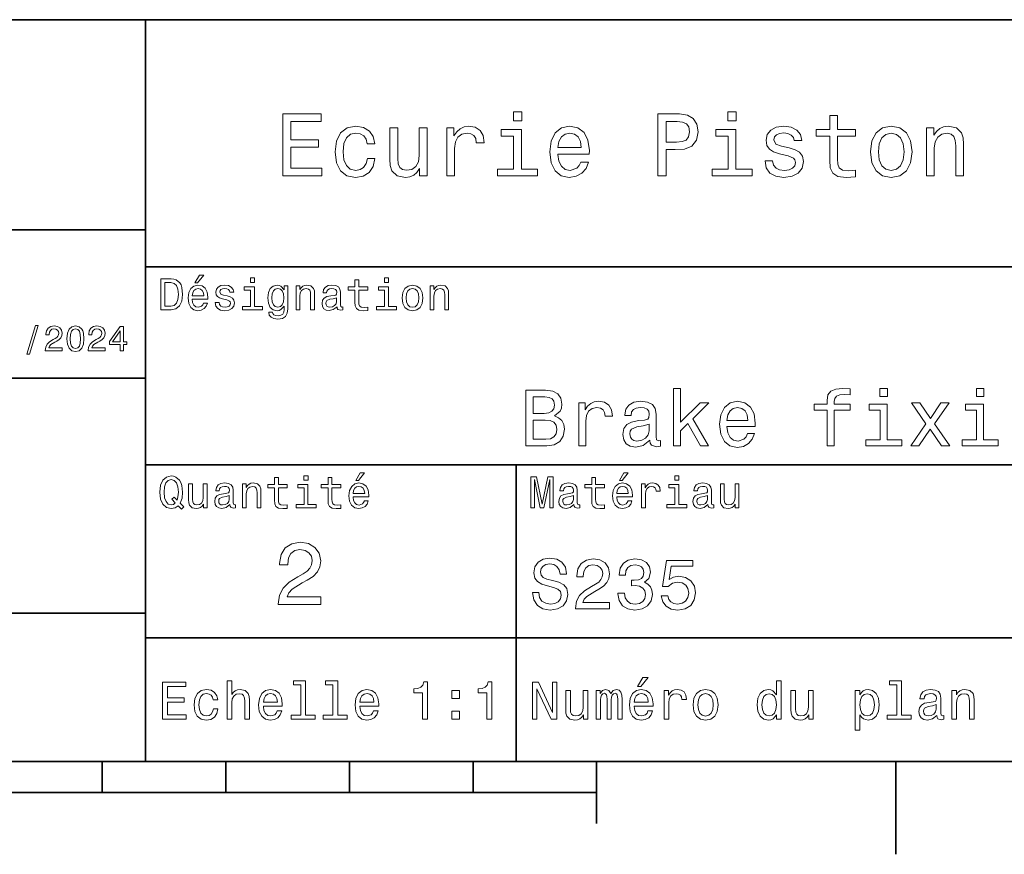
# Model space of a CAD drawing. Extents: x 0 to 297, y 0 to 210.
# Tile 5 of 7: x 152 to 231, y 2 to 70. Entities that reach past the tile are written whole.
import ezdxf

# ---------------------------------------------------------------- set-up
doc = ezdxf.new("R2010")
doc.units = 0

msp = doc.modelspace()

# ---------------------------------------------------------------- linework, layer by layer
at = {"color": 7, "lineweight": 35}
for p, q in [((97, 70), (287, 70)), ((162, 10), (162, 70)), ((97, 53), (162, 53)), ((162, 50), (287, 50)), ((97, 41), (162, 41)), ((162, 34), (287, 34)), ((97, 22), (162, 22)), ((162, 20), (287, 20)), ((10, 10), (287, 10)), ((97, 10), (287, 10)), ((98.5, 7.5), (198.5, 7.5))]:
    msp.add_line(p, q, dxfattribs=at)
at = {"color": 7, "lineweight": 35, "ltscale": 0.35}
msp.add_line((192, 20), (192, 34), dxfattribs=at)
at = {"color": 7, "lineweight": 35, "ltscale": 0.25}
msp.add_line((192, 10), (192, 20), dxfattribs=at)
at = {"color": 7, "lineweight": 35, "ltscale": 0.0625}
for p, q in [((158.5, 10), (158.5, 7.5)), ((168.5, 10), (168.5, 7.5)), ((178.5, 10), (178.5, 7.5)), ((188.5, 10), (188.5, 7.5))]:
    msp.add_line(p, q, dxfattribs=at)
at = {"color": 7, "lineweight": 35, "ltscale": 0.125}
msp.add_line((198.5, 10), (198.5, 5), dxfattribs=at)
at = {"color": 7, "lineweight": 35, "ltscale": 0.1875}
msp.add_line((222.699997, 10), (222.699997, 2.5), dxfattribs=at)
at = {"color": 7, "lineweight": 13}
for points in [[(173.109512, 57.381123), (176.279541, 57.381123), (176.279541, 57.986309), (173.772339, 57.986309), (173.772339, 59.679394), (176.005768, 59.679394), (176.005768, 60.277374), (173.772339, 60.277374), (173.772339, 61.775936), (176.221893, 61.775936), (176.221893, 62.381123), (173.109512, 62.381123)], [(192.439484, 62.554031), (191.769455, 62.554031), (191.769455, 61.833572), (192.439484, 61.833572)], [(203.462524, 57.381123), (204.125351, 57.381123), (204.125351, 59.492073), (204.860229, 59.492073), (205.602295, 59.528095), (206.193085, 59.780258), (206.574921, 60.270172), (206.704605, 60.940201), (206.603745, 61.559795), (206.315552, 62.013687), (205.840057, 62.287464), (205.191635, 62.381123), (203.462524, 62.381123)], [(209.788177, 62.554031), (209.118149, 62.554031), (209.118149, 61.833572), (209.788177, 61.833572)], [(217.353027, 60.579971), (217.353027, 58.64193), (217.396255, 58.015129), (217.597992, 57.582851), (218.001434, 57.330688), (218.685883, 57.244236), (219.43515, 57.280258), (219.43515, 57.827808), (218.887604, 57.78458), (218.390488, 57.842216), (218.123917, 58.022331), (218.008652, 58.324928), (217.98703, 58.75), (217.98703, 60.579971), (219.43515, 60.579971), (219.43515, 61.120316), (217.98703, 61.120316), (217.98703, 62.251438), (217.353027, 62.251438), (217.353027, 61.120316), (216.257935, 61.120316), (216.257935, 60.579971)], [(179.932281, 59.967579), (180.559082, 59.967579), (180.429398, 60.543945), (180.119598, 60.997837), (179.636887, 61.278816), (179.010086, 61.386887), (178.318436, 61.242794), (177.792511, 60.839336), (177.46109, 60.183716), (177.345825, 59.304752), (177.453888, 58.432995), (177.778091, 57.78458), (178.289627, 57.381123), (178.988464, 57.244236), (179.608063, 57.352303), (180.090775, 57.6549), (180.42218, 58.130402), (180.566284, 58.764408), (179.96109, 58.764408), (179.853027, 58.36095), (179.651291, 58.058357), (179.363113, 57.871037), (179.010086, 57.8134), (178.570602, 57.907059), (178.253601, 58.195244), (178.059082, 58.663544), (177.994232, 59.326366), (178.059082, 59.974781), (178.260803, 60.443081), (178.585007, 60.731266), (179.010086, 60.83213), (179.38472, 60.767288), (179.66571, 60.601585), (179.853027, 60.327808)], [(186.380402, 57.381123), (187.014404, 57.381123), (187.014404, 59.592937), (187.079254, 60.12608), (187.273773, 60.507923), (187.590775, 60.738472), (188.015854, 60.817722), (188.332855, 60.767288), (188.570602, 60.623199), (188.714691, 60.378242), (188.765121, 60.046829), (189.406342, 60.046829), (189.319885, 60.630402), (189.082123, 61.048271), (188.685883, 61.30043), (188.145538, 61.386887), (187.778091, 61.32925), (187.46109, 61.185158), (187.180115, 60.940201), (186.956772, 60.608788), (186.956772, 61.25), (186.380402, 61.25)], [(195.37175, 59.131844), (197.907776, 59.131844), (197.914978, 59.427231), (197.799713, 60.255764), (197.482712, 60.875359), (196.978378, 61.25), (196.30835, 61.386887), (195.65274, 61.242794), (195.148407, 60.839336), (194.824203, 60.183716), (194.708923, 59.319164), (194.817001, 58.432995), (195.141205, 57.78458), (195.638321, 57.381123), (196.286743, 57.244236), (196.848694, 57.337894), (197.309799, 57.582851), (197.648407, 57.971901), (197.842941, 58.490631), (197.216141, 58.490631), (197.086456, 58.20245), (196.899139, 57.986309), (196.365997, 57.8134), (195.955322, 57.892651), (195.645538, 58.14481), (195.443802, 58.555473), (195.37175, 59.110229)], [(205.01152, 61.76873), (205.443802, 61.725502), (205.760803, 61.588615), (205.94812, 61.336452), (206.01297, 60.940201), (205.940918, 60.522331), (205.746399, 60.270172), (205.414978, 60.140488), (204.96109, 60.104465), (204.125351, 60.104465), (204.125351, 61.76873)], [(214.060516, 59.636166), (213.44812, 59.780258), (212.994232, 59.945965), (212.842941, 60.28458), (212.886169, 60.522331), (213.03746, 60.695244), (213.282425, 60.803314), (213.635437, 60.846542), (213.97406, 60.803314), (214.240631, 60.67363), (214.413544, 60.479107), (214.485596, 60.219738), (215.105194, 60.219738), (215.105194, 60.23415), (214.997116, 60.70245), (214.701721, 61.069885), (214.240631, 61.30043), (213.635437, 61.386887), (213.023056, 61.30043), (212.57637, 61.062679), (212.29538, 60.709652), (212.208939, 60.262966), (212.273773, 59.830688), (212.475494, 59.528095), (212.806915, 59.311958), (213.289627, 59.16066), (213.995682, 58.987751), (214.427948, 58.807636), (214.543228, 58.663544), (214.586456, 58.447407), (214.521606, 58.180836), (214.348694, 57.979107), (214.067719, 57.849422), (213.693085, 57.806194), (213.296829, 57.849422), (213.008636, 58.000721), (212.814117, 58.245674), (212.734863, 58.584293), (212.122482, 58.584293), (212.223343, 58.007923), (212.518738, 57.590057), (212.98703, 57.337894), (213.635437, 57.244236), (214.312683, 57.337894), (214.809799, 57.590057), (215.112396, 57.993515), (215.220459, 58.519451), (215.141205, 58.973343), (214.917862, 59.283138), (214.55043, 59.484871)], [(220.65274, 59.311958), (220.768005, 58.432995), (221.099426, 57.78458), (221.625366, 57.381123), (222.331421, 57.244236), (223.030258, 57.381123), (223.556198, 57.777374), (223.887604, 58.425793), (224.010086, 59.311958), (223.887604, 60.190922), (223.556198, 60.846542), (223.030258, 61.242794), (222.331421, 61.386887), (221.625366, 61.242794), (221.099426, 60.839336), (220.768005, 60.190922)], [(225.177246, 57.381123), (225.811249, 57.381123), (225.811249, 59.614552), (225.876083, 60.12608), (226.085022, 60.500717), (226.409225, 60.731266), (226.841507, 60.817722), (227.187317, 60.745674), (227.403458, 60.551151), (227.511536, 60.226944), (227.547546, 59.794666), (227.547546, 57.381123), (228.181564, 57.381123), (228.181564, 59.924351), (228.15274, 60.435879), (228.023056, 60.86095), (227.597992, 61.25), (226.935165, 61.386887), (226.567719, 61.336452), (226.257935, 61.199566), (225.991364, 60.969017), (225.782425, 60.659222), (225.782425, 61.25), (225.177246, 61.25)], [(184.788177, 61.25), (184.154175, 61.25), (184.154175, 59.016571), (184.082123, 58.497837), (183.873199, 58.123196), (183.548996, 57.892651), (183.123917, 57.820602), (182.785294, 57.878242), (182.569168, 58.051151), (182.446686, 58.346542), (182.417862, 58.764408), (182.417862, 61.25), (181.783859, 61.25), (181.783859, 58.706772), (181.805481, 58.195244), (181.942368, 57.770172), (182.360229, 57.381123), (183.030258, 57.244236), (183.390488, 57.294666), (183.700287, 57.424351), (183.966858, 57.647694), (184.182999, 57.971901), (184.182999, 57.381123), (184.788177, 57.381123)], [(192.417862, 57.914265), (192.417862, 61.120316), (190.789627, 61.120316), (190.789627, 60.579971), (191.783859, 60.579971), (191.783859, 57.914265), (190.48703, 57.914265), (190.48703, 57.381123), (193.729111, 57.381123), (193.729111, 57.914265)], [(195.37175, 59.664986), (195.451004, 60.162102), (195.645538, 60.529537), (195.940918, 60.75288), (196.329971, 60.83213), (196.711807, 60.75288), (197.007202, 60.529537), (197.187317, 60.162102), (197.252167, 59.664986)], [(209.766571, 57.914265), (209.766571, 61.120316), (208.138321, 61.120316), (208.138321, 60.579971), (209.132568, 60.579971), (209.132568, 57.914265), (207.835724, 57.914265), (207.835724, 57.381123), (211.077805, 57.381123), (211.077805, 57.914265)], [(221.301147, 59.319164), (221.365997, 59.967579), (221.567719, 60.435879), (221.891937, 60.72406), (222.331421, 60.824928), (222.763687, 60.72406), (223.087891, 60.443081), (223.289627, 59.967579), (223.361679, 59.319164), (223.289627, 58.663544), (223.087891, 58.188038), (222.763687, 57.899853), (222.331421, 57.806194), (221.891937, 57.899853), (221.567719, 58.188038), (221.365997, 58.663544)], [(164.080688, 49.030979), (163.248566, 49.030979), (163.248566, 46.530979), (164.080688, 46.530979), (164.473343, 46.610229), (164.765137, 46.851585), (164.945251, 47.244236), (165.010086, 47.780979), (164.952454, 48.328529), (164.880402, 48.544666), (164.779541, 48.717579), (164.487747, 48.951729), (164.296829, 49.009365)], [(164.055481, 48.731987), (164.329254, 48.677952), (164.516571, 48.512245), (164.628235, 48.216858), (164.664261, 47.780979), (164.624634, 47.359509), (164.51297, 47.064121), (164.322052, 46.887608), (164.055481, 46.829971), (163.583572, 46.829971), (163.583572, 48.731987)], [(166.004318, 48.728386), (166.216858, 48.728386), (166.717575, 49.340778), (166.364548, 49.340778)], [(170.824203, 49.117435), (170.489197, 49.117435), (170.489197, 48.757202), (170.824203, 48.757202)], [(178.943802, 48.130402), (178.943802, 47.161381), (178.965424, 46.84798), (179.066284, 46.631844), (179.268005, 46.505764), (179.610229, 46.462536), (179.984863, 46.480545), (179.984863, 46.754322), (179.71109, 46.732708), (179.46254, 46.761528), (179.329254, 46.851585), (179.271606, 47.00288), (179.260803, 47.215416), (179.260803, 48.130402), (179.984863, 48.130402), (179.984863, 48.400574), (179.260803, 48.400574), (179.260803, 48.966137), (178.943802, 48.966137), (178.943802, 48.400574), (178.396255, 48.400574), (178.396255, 48.130402)], [(181.667145, 49.117435), (181.332138, 49.117435), (181.332138, 48.757202), (181.667145, 48.757202)], [(165.784576, 47.406338), (167.052597, 47.406338), (167.056198, 47.554035), (166.998566, 47.9683), (166.840057, 48.278099), (166.587891, 48.465416), (166.252884, 48.533859), (165.925079, 48.461815), (165.672913, 48.260086), (165.510803, 47.932278), (165.453171, 47.5), (165.507202, 47.056915), (165.669312, 46.732708), (165.917862, 46.530979), (166.242081, 46.462536), (166.523056, 46.509365), (166.753601, 46.631844), (166.922913, 46.826366), (167.020172, 47.085735), (166.706772, 47.085735), (166.641937, 46.941643), (166.548264, 46.833572), (166.281708, 46.747116), (166.07637, 46.786743), (165.921463, 46.912823), (165.820602, 47.118156), (165.784576, 47.395531)], [(165.784576, 47.672909), (165.824203, 47.921471), (165.921463, 48.105186), (166.069168, 48.216858), (166.263687, 48.256485), (166.454605, 48.216858), (166.60231, 48.105186), (166.692368, 47.921471), (166.724777, 47.672909)], [(168.623199, 47.658501), (168.317001, 47.730545), (168.090057, 47.8134), (168.014404, 47.982708), (168.036026, 48.101585), (168.111664, 48.188038), (168.234146, 48.242073), (168.41066, 48.263687), (168.579971, 48.242073), (168.713257, 48.177231), (168.799713, 48.079971), (168.835739, 47.950287), (169.145538, 47.950287), (169.145538, 47.957493), (169.091492, 48.191643), (168.943802, 48.375359), (168.713257, 48.490635), (168.41066, 48.533859), (168.104462, 48.490635), (167.881119, 48.371758), (167.740631, 48.195244), (167.697403, 47.971901), (167.729828, 47.755764), (167.830688, 47.604465), (167.996399, 47.496399), (168.237747, 47.42075), (168.590775, 47.334293), (168.806915, 47.244236), (168.864548, 47.172188), (168.886169, 47.064121), (168.853745, 46.930836), (168.767288, 46.829971), (168.626801, 46.765129), (168.439484, 46.743515), (168.241348, 46.765129), (168.09726, 46.840778), (168, 46.963257), (167.960373, 47.132565), (167.654175, 47.132565), (167.704605, 46.844379), (167.85231, 46.635445), (168.086456, 46.509365), (168.41066, 46.462536), (168.749283, 46.509365), (168.997833, 46.635445), (169.149139, 46.837173), (169.203171, 47.100143), (169.163544, 47.327087), (169.05188, 47.481987), (168.868149, 47.582851)], [(170.8134, 46.79755), (170.8134, 48.400574), (169.999283, 48.400574), (169.999283, 48.130402), (170.496399, 48.130402), (170.496399, 46.79755), (169.847977, 46.79755), (169.847977, 46.530979), (171.469025, 46.530979), (171.469025, 46.79755)], [(173.518738, 46.617435), (173.518738, 48.465416), (173.216141, 48.465416), (173.216141, 48.152016), (172.967575, 48.4366), (172.816284, 48.508644), (172.646973, 48.533859), (172.340775, 48.461815), (172.103027, 48.260086), (171.94812, 47.935879), (171.894089, 47.5), (171.94812, 47.060516), (172.103027, 46.736309), (172.340775, 46.530979), (172.646973, 46.462536), (172.819885, 46.487751), (172.963974, 46.552593), (173.216141, 46.826366), (173.216141, 46.552593), (173.187317, 46.336456), (173.108063, 46.181557), (172.956772, 46.091499), (172.729828, 46.059078), (172.531708, 46.080692), (172.391205, 46.134727), (172.30835, 46.228386), (172.283142, 46.354465), (171.976944, 46.354465), (171.976944, 46.340057), (172.023773, 46.109509), (172.167862, 45.9366), (172.398407, 45.824928), (172.711823, 45.785301), (173.086456, 45.839336), (173.335022, 45.990635), (173.47551, 46.253601)], [(172.221909, 47.5), (172.254318, 47.820606), (172.351593, 48.058357), (172.502884, 48.198845), (172.704605, 48.249279), (172.917145, 48.198845), (173.075653, 48.058357), (173.172913, 47.820606), (173.208939, 47.5), (173.172913, 47.172188), (173.075653, 46.938038), (172.917145, 46.793949), (172.704605, 46.747116), (172.502884, 46.793949), (172.351593, 46.938038), (172.254318, 47.175793)], [(174.181549, 46.530979), (174.498566, 46.530979), (174.498566, 47.647694), (174.530975, 47.903458), (174.635452, 48.090778), (174.797546, 48.206051), (175.013687, 48.249279), (175.1866, 48.213257), (175.294662, 48.115993), (175.348709, 47.953888), (175.366714, 47.737751), (175.366714, 46.530979), (175.683716, 46.530979), (175.683716, 47.802593), (175.669312, 48.058357), (175.604462, 48.270893), (175.391937, 48.465416), (175.060516, 48.533859), (174.876801, 48.508644), (174.721909, 48.440201), (174.588623, 48.324928), (174.484146, 48.170029), (174.484146, 48.465416), (174.181549, 48.465416)], [(177.499283, 46.783142), (177.499283, 46.772335), (177.517288, 46.649857), (177.57132, 46.5634), (177.798264, 46.494957), (177.974777, 46.523773), (177.974777, 46.76873), (177.899139, 46.757923), (177.798264, 46.804756), (177.780258, 46.948845), (177.780258, 47.950287), (177.73703, 48.206051), (177.610947, 48.386166), (177.391205, 48.494236), (177.081406, 48.533859), (176.778824, 48.490635), (176.555481, 48.368156), (176.414978, 48.177231), (176.368149, 47.925072), (176.368149, 47.903458), (176.65274, 47.903458), (176.677948, 48.054756), (176.757202, 48.162823), (176.886887, 48.227665), (177.070602, 48.25288), (177.247116, 48.234871), (177.373199, 48.180836), (177.448853, 48.087173), (177.47406, 47.957493), (177.459656, 47.806194), (177.402023, 47.730545), (177.257919, 47.694523), (176.987747, 47.665707), (176.677948, 47.600864), (176.458206, 47.485592), (176.328537, 47.305473), (176.28891, 47.038906), (176.324921, 46.801151), (176.4366, 46.624638), (176.616714, 46.512966), (176.86528, 46.473343), (177.200287, 46.548992)], [(181.656342, 46.79755), (181.656342, 48.400574), (180.842224, 48.400574), (180.842224, 48.130402), (181.33934, 48.130402), (181.33934, 46.79755), (180.690918, 46.79755), (180.690918, 46.530979), (182.311966, 46.530979), (182.311966, 46.79755)], [(182.762253, 47.496399), (182.819885, 47.056915), (182.985596, 46.732708), (183.248566, 46.530979), (183.601593, 46.462536), (183.951004, 46.530979), (184.213974, 46.729107), (184.379684, 47.053314), (184.440918, 47.496399), (184.379684, 47.935879), (184.213974, 48.263687), (183.951004, 48.461815), (183.601593, 48.533859), (183.248566, 48.461815), (182.985596, 48.260086), (182.819885, 47.935879)], [(183.086456, 47.5), (183.118881, 47.824207), (183.219742, 48.058357), (183.381851, 48.20245), (183.601593, 48.25288), (183.817719, 48.20245), (183.979828, 48.061958), (184.080688, 47.824207), (184.116714, 47.5), (184.080688, 47.172188), (183.979828, 46.934437), (183.817719, 46.790344), (183.601593, 46.743515), (183.381851, 46.790344), (183.219742, 46.934437), (183.118881, 47.172188)], [(185.024506, 46.530979), (185.341492, 46.530979), (185.341492, 47.647694), (185.373917, 47.903458), (185.478394, 48.090778), (185.640488, 48.206051), (185.856628, 48.249279), (186.029541, 48.213257), (186.137604, 48.115993), (186.19165, 47.953888), (186.209656, 47.737751), (186.209656, 46.530979), (186.526657, 46.530979), (186.526657, 47.802593), (186.512253, 48.058357), (186.447403, 48.270893), (186.234879, 48.465416), (185.903458, 48.533859), (185.719742, 48.508644), (185.56485, 48.440201), (185.431564, 48.324928), (185.327087, 48.170029), (185.327087, 48.465416), (185.024506, 48.465416)], [(177.463257, 47.208214), (177.420029, 47.020893), (177.304749, 46.876801), (177.131851, 46.783142), (176.919312, 46.750721), (176.782425, 46.76873), (176.68515, 46.826366), (176.623917, 46.927231), (176.605911, 47.067722), (176.620316, 47.193802), (176.677948, 47.283859), (176.908508, 47.384727), (177.200287, 47.427952), (177.463257, 47.514408)], [(152.417877, 42.956772), (152.616714, 42.956772), (153.314133, 45.279541), (153.112396, 45.279541)], [(153.899139, 43.224785), (155.273773, 43.224785), (155.273773, 43.472622), (154.187317, 43.472622), (154.247849, 43.60807), (154.351593, 43.720463), (154.671478, 43.925072), (154.841507, 44.011528), (155.031708, 44.135448), (155.167145, 44.279541), (155.244965, 44.44957), (155.273773, 44.642651), (155.224792, 44.884727), (155.08934, 45.074928), (154.881851, 45.195965), (154.613831, 45.239193), (154.337173, 45.190201), (154.126801, 45.054756), (153.991364, 44.838619), (153.945251, 44.553314), (153.945251, 44.51297), (154.207504, 44.51297), (154.207504, 44.536022), (154.233429, 44.731991), (154.311249, 44.876083), (154.435165, 44.9683), (154.599426, 45), (154.766571, 44.971184), (154.890488, 44.899136), (154.971191, 44.786743), (155, 44.645535), (154.979828, 44.51297), (154.925079, 44.400578), (154.832855, 44.302593), (154.706055, 44.216141), (154.536026, 44.12392), (154.253601, 43.945248), (154.054764, 43.755043), (153.9366, 43.524498), (153.899139, 43.233429)], [(155.642654, 44.201729), (155.685883, 43.749279), (155.821335, 43.426514), (156.037476, 43.230549), (156.337173, 43.167149), (156.634003, 43.230549), (156.850143, 43.426514), (156.982712, 43.749279), (157.028824, 44.201729), (156.982712, 44.651299), (156.927963, 44.829971), (156.850143, 44.976948), (156.634003, 45.172913), (156.337173, 45.239193), (156.037476, 45.172913), (155.821335, 44.974064), (155.685883, 44.651299)], [(155.919312, 44.201729), (155.942368, 44.550434), (156.01442, 44.801155), (156.144104, 44.948128), (156.337173, 45), (156.527374, 44.948128), (156.657059, 44.801155), (156.729111, 44.550434), (156.752167, 44.201729), (156.729111, 43.850143), (156.657059, 43.599426), (156.527374, 43.45245), (156.337173, 43.403458), (156.144104, 43.45245), (156.01442, 43.599426), (155.942368, 43.850143)], [(157.368881, 43.224785), (158.743515, 43.224785), (158.743515, 43.472622), (157.657059, 43.472622), (157.71759, 43.60807), (157.821335, 43.720463), (158.14122, 43.925072), (158.311249, 44.011528), (158.50145, 44.135448), (158.636887, 44.279541), (158.714706, 44.44957), (158.743515, 44.642651), (158.694534, 44.884727), (158.559082, 45.074928), (158.351593, 45.195965), (158.083572, 45.239193), (157.806915, 45.190201), (157.596542, 45.054756), (157.461105, 44.838619), (157.414993, 44.553314), (157.414993, 44.51297), (157.677231, 44.51297), (157.677231, 44.536022), (157.703171, 44.731991), (157.780991, 44.876083), (157.904907, 44.9683), (158.069168, 45), (158.236313, 44.971184), (158.360229, 44.899136), (158.440918, 44.786743), (158.469742, 44.645535), (158.44957, 44.51297), (158.394821, 44.400578), (158.302597, 44.302593), (158.175797, 44.216141), (158.005768, 44.12392), (157.723343, 43.945248), (157.524506, 43.755043), (157.406342, 43.524498), (157.368881, 43.233429)], [(159.965424, 43.224785), (160.224792, 43.224785), (160.224792, 43.720463), (160.510086, 43.720463), (160.510086, 43.951008), (160.224792, 43.951008), (160.224792, 45.181557), (159.96254, 45.181557), (159.086456, 43.974064), (159.086456, 43.720463), (159.965424, 43.720463)], [(159.328537, 43.951008), (159.965424, 44.847263), (159.965424, 43.951008)], [(195.082855, 37.961815), (195.536743, 38.337894), (195.653458, 38.590778), (195.692368, 38.902016), (195.608063, 39.388329), (195.355179, 39.738472), (194.946686, 39.95245), (194.376083, 40.030258), (192.77449, 40.030258), (192.77449, 35.530258), (194.466858, 35.530258), (195.069885, 35.621037), (195.517288, 35.886887), (195.796112, 36.308357), (195.893372, 36.87896), (195.835007, 37.261528), (195.679398, 37.57925), (195.426514, 37.812679)], [(204.718292, 35.530258), (205.28891, 35.530258), (205.28891, 36.755764), (205.885437, 37.332851), (206.909943, 35.530258), (207.551865, 35.530258), (206.27449, 37.728386), (207.58429, 39.012245), (206.864548, 39.012245), (205.28891, 37.443081), (205.28891, 40.185879), (204.718292, 40.185879)], [(217.141922, 38.409222), (217.141922, 35.530258), (217.71254, 35.530258), (217.71254, 38.409222), (219.009369, 38.409222), (219.009369, 38.895531), (217.71254, 38.895531), (217.71254, 39.109509), (217.757919, 39.368874), (217.907059, 39.543945), (218.159943, 39.647694), (218.523056, 39.6866), (219.009369, 39.66066), (219.009369, 40.153458), (218.393372, 40.185879), (217.835739, 40.127522), (217.446686, 39.95245), (217.213257, 39.647694), (217.141922, 39.213257), (217.141922, 38.895531), (216.097977, 38.895531), (216.097977, 38.409222)], [(222.018005, 40.185879), (221.414978, 40.185879), (221.414978, 39.537464), (222.018005, 39.537464)], [(229.824921, 40.185879), (229.221893, 40.185879), (229.221893, 39.537464), (229.824921, 39.537464)], [(194.252884, 38.162823), (193.371033, 38.162823), (193.371033, 39.492073), (194.304749, 39.492073), (194.654892, 39.453171), (194.901291, 39.336452), (195.05043, 39.135445), (195.10231, 38.837173), (195.043945, 38.538902), (194.888321, 38.331409), (194.622482, 38.201729)], [(197.047546, 35.530258), (197.618149, 35.530258), (197.618149, 37.520893), (197.676514, 38.000721), (197.851578, 38.344379), (198.136887, 38.551872), (198.519455, 38.623199), (198.804749, 38.577808), (199.018723, 38.448124), (199.148407, 38.227665), (199.193802, 37.929394), (199.770889, 37.929394), (199.693085, 38.454609), (199.479111, 38.830692), (199.122482, 39.057636), (198.636169, 39.135445), (198.305466, 39.083572), (198.020172, 38.953888), (197.767288, 38.733429), (197.566284, 38.435158), (197.566284, 39.012245), (197.047546, 39.012245)], [(202.805481, 35.98415), (202.805481, 35.964695), (202.837891, 35.744236), (202.93515, 35.588615), (203.343658, 35.465416), (203.661377, 35.517288), (203.661377, 35.958214), (203.525208, 35.938759), (203.343658, 36.023052), (203.311234, 36.282421), (203.311234, 38.085014), (203.233429, 38.545387), (203.006485, 38.869595), (202.610947, 39.064121), (202.053314, 39.135445), (201.508636, 39.057636), (201.106628, 38.837173), (200.853745, 38.493515), (200.769455, 38.039623), (200.769455, 38.000721), (201.281693, 38.000721), (201.327087, 38.273052), (201.469742, 38.467579), (201.703171, 38.584293), (202.033859, 38.629681), (202.351578, 38.59726), (202.578522, 38.5), (202.714691, 38.331409), (202.760086, 38.09798), (202.734146, 37.825645), (202.630402, 37.68948), (202.371033, 37.624638), (201.88472, 37.572765), (201.327087, 37.456051), (200.931549, 37.248558), (200.69812, 36.924351), (200.626801, 36.444523), (200.691635, 36.016571), (200.892654, 35.698845), (201.216858, 35.497837), (201.664261, 35.426514), (202.267288, 35.562679)], [(209.043228, 37.105907), (211.325653, 37.105907), (211.332123, 37.371758), (211.228378, 38.117435), (210.943085, 38.675072), (210.489197, 39.012245), (209.886169, 39.135445), (209.296112, 39.005764), (208.842224, 38.642651), (208.55043, 38.052593), (208.446686, 37.274494), (208.543945, 36.476944), (208.835739, 35.893372), (209.283142, 35.530258), (209.866714, 35.407059), (210.372482, 35.491352), (210.78746, 35.711815), (211.092224, 36.061958), (211.267288, 36.528816), (210.703171, 36.528816), (210.586456, 36.269451), (210.417862, 36.074928), (209.938034, 35.919308), (209.568436, 35.990631), (209.289627, 36.217579), (209.108063, 36.587173), (209.043228, 37.086452)], [(209.043228, 37.585735), (209.114548, 38.033138), (209.289627, 38.363831), (209.555481, 38.564842), (209.905609, 38.636166), (210.249283, 38.564842), (210.515121, 38.363831), (210.677231, 38.033138), (210.735596, 37.585735)], [(221.99855, 36.010086), (221.99855, 38.895531), (220.533142, 38.895531), (220.533142, 38.409222), (221.427948, 38.409222), (221.427948, 36.010086), (220.260803, 36.010086), (220.260803, 35.530258), (223.178665, 35.530258), (223.178665, 36.010086)], [(224.572754, 35.530258), (225.467575, 36.885445), (226.388321, 35.530258), (227.075653, 35.530258), (225.830688, 37.326366), (227.004318, 39.012245), (226.342941, 39.012245), (225.493515, 37.747837), (224.644089, 39.012245), (223.969742, 39.012245), (225.123917, 37.319885), (223.904892, 35.530258)], [(229.805481, 36.010086), (229.805481, 38.895531), (228.340057, 38.895531), (228.340057, 38.409222), (229.234863, 38.409222), (229.234863, 36.010086), (228.067719, 36.010086), (228.067719, 35.530258), (230.985596, 35.530258), (230.985596, 36.010086)], [(194.395523, 36.068443), (193.371033, 36.068443), (193.371033, 37.618156), (194.337173, 37.618156), (194.745682, 37.572765), (195.03746, 37.4366), (195.21254, 37.203171), (195.270889, 36.865993), (195.21254, 36.509365), (195.05043, 36.262966), (194.778091, 36.113831)], [(202.740631, 36.749279), (202.662827, 36.412102), (202.455322, 36.152737), (202.144089, 35.98415), (201.76152, 35.925793), (201.515121, 35.958214), (201.340057, 36.061958), (201.229828, 36.243515), (201.197403, 36.496395), (201.223343, 36.723343), (201.327087, 36.885445), (201.742065, 37.067001), (202.267288, 37.14481), (202.740631, 37.30043)], [(164.642654, 30.685879), (164.916428, 30.401297), (165.107346, 30.592218), (164.811966, 30.894812), (164.963257, 31.305475), (165.010086, 31.780979), (164.941635, 32.339336), (164.862396, 32.56628), (164.757919, 32.753601), (164.46254, 33.009365), (164.282425, 33.074207), (164.08429, 33.099422), (163.702454, 33.009365), (163.41066, 32.757202), (163.223343, 32.342937), (163.158508, 31.780979), (163.223343, 31.219019), (163.407059, 30.804754), (163.698853, 30.54899), (164.08429, 30.462536), (164.39769, 30.520172)], [(164.41571, 30.916426), (164.260803, 30.801151), (164.08429, 30.765129), (163.850143, 30.829971), (163.666428, 31.024494), (163.543945, 31.341497), (163.504318, 31.780979), (163.543945, 32.216858), (163.662827, 32.537464), (163.846542, 32.731987), (164.08429, 32.80043), (164.318451, 32.731987), (164.502167, 32.533859), (164.621033, 32.213257), (164.664261, 31.780979), (164.631851, 31.40634), (164.5634, 31.150576), (164.329254, 31.395533), (164.13472, 31.211815)], [(172.438034, 32.130402), (172.438034, 31.161383), (172.459656, 30.847982), (172.560516, 30.631844), (172.762253, 30.505762), (173.104462, 30.462536), (173.479111, 30.480547), (173.479111, 30.754322), (173.205338, 30.732708), (172.956772, 30.761526), (172.823486, 30.851583), (172.765854, 31.002882), (172.755035, 31.215418), (172.755035, 32.130402), (173.479111, 32.130402), (173.479111, 32.400574), (172.755035, 32.400574), (172.755035, 32.966137), (172.438034, 32.966137), (172.438034, 32.400574), (171.890488, 32.400574), (171.890488, 32.130402)], [(175.161377, 33.117435), (174.82637, 33.117435), (174.82637, 32.757202), (175.161377, 32.757202)], [(176.775223, 32.130402), (176.775223, 31.161383), (176.796829, 30.847982), (176.89769, 30.631844), (177.099426, 30.505762), (177.44165, 30.462536), (177.816284, 30.480547), (177.816284, 30.754322), (177.542511, 30.732708), (177.293945, 30.761526), (177.16066, 30.851583), (177.103027, 31.002882), (177.092224, 31.215418), (177.092224, 32.130402), (177.816284, 32.130402), (177.816284, 32.400574), (177.092224, 32.400574), (177.092224, 32.966137), (176.775223, 32.966137), (176.775223, 32.400574), (176.227661, 32.400574), (176.227661, 32.130402)], [(179.015854, 32.728386), (179.228394, 32.728386), (179.729111, 33.340778), (179.376083, 33.340778)], [(193.183716, 30.530979), (193.46109, 30.530979), (193.46109, 32.80043), (193.929398, 30.530979), (194.239197, 30.530979), (194.703888, 32.80043), (194.703888, 30.530979), (194.984863, 30.530979), (194.984863, 33.030979), (194.545395, 33.030979), (194.08429, 30.826368), (193.626801, 33.030979), (193.183716, 33.030979)], [(198.100861, 32.130402), (198.100861, 31.161383), (198.122482, 30.847982), (198.223343, 30.631844), (198.425079, 30.505762), (198.767288, 30.462536), (199.141937, 30.480547), (199.141937, 30.754322), (198.868149, 30.732708), (198.619598, 30.761526), (198.486313, 30.851583), (198.42868, 31.002882), (198.417862, 31.215418), (198.417862, 32.130402), (199.141937, 32.130402), (199.141937, 32.400574), (198.417862, 32.400574), (198.417862, 32.966137), (198.100861, 32.966137), (198.100861, 32.400574), (197.553314, 32.400574), (197.553314, 32.130402)], [(200.341492, 32.728386), (200.554031, 32.728386), (201.054749, 33.340778), (200.701736, 33.340778)], [(205.161377, 33.117435), (204.82637, 33.117435), (204.82637, 32.757202), (205.161377, 32.757202)], [(166.998566, 32.465416), (166.681549, 32.465416), (166.681549, 31.348703), (166.645538, 31.089336), (166.541061, 30.902016), (166.378967, 30.786743), (166.166428, 30.750719), (165.997116, 30.779539), (165.889053, 30.865993), (165.827805, 31.013687), (165.8134, 31.222622), (165.8134, 32.465416), (165.496399, 32.465416), (165.496399, 31.193804), (165.507202, 30.93804), (165.575653, 30.725504), (165.784576, 30.530979), (166.119598, 30.462536), (166.299713, 30.487751), (166.454605, 30.552593), (166.587891, 30.664265), (166.695969, 30.826368), (166.695969, 30.530979), (166.998566, 30.530979)], [(168.824921, 30.78314), (168.824921, 30.772333), (168.842941, 30.649855), (168.896973, 30.5634), (169.123917, 30.494957), (169.30043, 30.523775), (169.30043, 30.768732), (169.224777, 30.757925), (169.123917, 30.804754), (169.105911, 30.948847), (169.105911, 31.950287), (169.062683, 32.206051), (168.9366, 32.386166), (168.716858, 32.494236), (168.407059, 32.533859), (168.104462, 32.490635), (167.881119, 32.368156), (167.740631, 32.177231), (167.693802, 31.925072), (167.693802, 31.903458), (167.978394, 31.903458), (168.003601, 32.054756), (168.082855, 32.162823), (168.21254, 32.227665), (168.396255, 32.25288), (168.572769, 32.234871), (168.698853, 32.180836), (168.77449, 32.087173), (168.799713, 31.957493), (168.785309, 31.806194), (168.727661, 31.730547), (168.583572, 31.694523), (168.3134, 31.665705), (168.003601, 31.600864), (167.783859, 31.48559), (167.654175, 31.305475), (167.614548, 31.038904), (167.650574, 30.801151), (167.762253, 30.62464), (167.942368, 30.512968), (168.190918, 30.473343), (168.52594, 30.54899)], [(169.844376, 30.530979), (170.161377, 30.530979), (170.161377, 31.647694), (170.193802, 31.903458), (170.298279, 32.090778), (170.460373, 32.206051), (170.676514, 32.249279), (170.849426, 32.213257), (170.957489, 32.115993), (171.011536, 31.95389), (171.029541, 31.737751), (171.029541, 30.530979), (171.346542, 30.530979), (171.346542, 31.802593), (171.332138, 32.058357), (171.267288, 32.270893), (171.054749, 32.465416), (170.723343, 32.533859), (170.539627, 32.508644), (170.38472, 32.440201), (170.251434, 32.324928), (170.146973, 32.170029), (170.146973, 32.465416), (169.844376, 32.465416)], [(175.150574, 30.79755), (175.150574, 32.400574), (174.336456, 32.400574), (174.336456, 32.130402), (174.833572, 32.130402), (174.833572, 30.79755), (174.185165, 30.79755), (174.185165, 30.530979), (175.806198, 30.530979), (175.806198, 30.79755)], [(178.796112, 31.40634), (180.064117, 31.40634), (180.067719, 31.554033), (180.010086, 31.9683), (179.851593, 32.278099), (179.599426, 32.465416), (179.264404, 32.533859), (178.9366, 32.461815), (178.684433, 32.260086), (178.522339, 31.932276), (178.464691, 31.5), (178.518738, 31.056915), (178.680832, 30.732708), (178.929398, 30.530979), (179.253601, 30.462536), (179.534576, 30.509365), (179.765137, 30.631844), (179.934433, 30.826368), (180.031708, 31.085733), (179.718292, 31.085733), (179.653458, 30.941643), (179.559799, 30.833572), (179.293228, 30.747118), (179.087891, 30.786743), (178.932999, 30.912823), (178.832138, 31.118155), (178.796112, 31.395533)], [(178.796112, 31.672911), (178.835739, 31.921469), (178.932999, 32.105186), (179.080688, 32.216858), (179.275208, 32.256485), (179.466141, 32.216858), (179.613831, 32.105186), (179.703888, 31.921469), (179.736313, 31.672911)], [(196.656342, 30.78314), (196.656342, 30.772333), (196.674347, 30.649855), (196.728394, 30.5634), (196.955338, 30.494957), (197.131851, 30.523775), (197.131851, 30.768732), (197.056198, 30.757925), (196.955338, 30.804754), (196.937317, 30.948847), (196.937317, 31.950287), (196.894089, 32.206051), (196.768005, 32.386166), (196.548264, 32.494236), (196.23848, 32.533859), (195.935883, 32.490635), (195.71254, 32.368156), (195.572052, 32.177231), (195.525223, 31.925072), (195.525223, 31.903458), (195.809799, 31.903458), (195.835022, 32.054756), (195.914261, 32.162823), (196.043945, 32.227665), (196.227661, 32.25288), (196.404175, 32.234871), (196.530258, 32.180836), (196.605911, 32.087173), (196.631119, 31.957493), (196.616714, 31.806194), (196.559082, 31.730547), (196.414978, 31.694523), (196.144806, 31.665705), (195.835022, 31.600864), (195.61528, 31.48559), (195.485596, 31.305475), (195.445969, 31.038904), (195.481995, 30.801151), (195.593658, 30.62464), (195.773773, 30.512968), (196.022339, 30.473343), (196.357346, 30.54899)], [(200.121765, 31.40634), (201.389771, 31.40634), (201.393372, 31.554033), (201.335739, 31.9683), (201.177231, 32.278099), (200.925079, 32.465416), (200.590057, 32.533859), (200.262253, 32.461815), (200.010086, 32.260086), (199.847977, 31.932276), (199.790344, 31.5), (199.844376, 31.056915), (200.006485, 30.732708), (200.255051, 30.530979), (200.579254, 30.462536), (200.860229, 30.509365), (201.090775, 30.631844), (201.260086, 30.826368), (201.357346, 31.085733), (201.043945, 31.085733), (200.979111, 30.941643), (200.885452, 30.833572), (200.618881, 30.747118), (200.413544, 30.786743), (200.258652, 30.912823), (200.157776, 31.118155), (200.121765, 31.395533)], [(200.121765, 31.672911), (200.161377, 31.921469), (200.258652, 32.105186), (200.406342, 32.216858), (200.600861, 32.256485), (200.791794, 32.216858), (200.939484, 32.105186), (201.029541, 31.921469), (201.061966, 31.672911)], [(202.131851, 30.530979), (202.448853, 30.530979), (202.448853, 31.636887), (202.481262, 31.903458), (202.578537, 32.094379), (202.73703, 32.209652), (202.94957, 32.249279), (203.108063, 32.224064), (203.226944, 32.152016), (203.298996, 32.029537), (203.324203, 31.863832), (203.644806, 31.863832), (203.601593, 32.155621), (203.482712, 32.364552), (203.284576, 32.490635), (203.014404, 32.533859), (202.830688, 32.505043), (202.672195, 32.432995), (202.531708, 32.310516), (202.420029, 32.144814), (202.420029, 32.465416), (202.131851, 32.465416)], [(205.150574, 30.79755), (205.150574, 32.400574), (204.336456, 32.400574), (204.336456, 32.130402), (204.833572, 32.130402), (204.833572, 30.79755), (204.185165, 30.79755), (204.185165, 30.530979), (205.806198, 30.530979), (205.806198, 30.79755)], [(207.499283, 30.78314), (207.499283, 30.772333), (207.517288, 30.649855), (207.57132, 30.5634), (207.798264, 30.494957), (207.974777, 30.523775), (207.974777, 30.768732), (207.899139, 30.757925), (207.798264, 30.804754), (207.780258, 30.948847), (207.780258, 31.950287), (207.73703, 32.206051), (207.610947, 32.386166), (207.391205, 32.494236), (207.081406, 32.533859), (206.778824, 32.490635), (206.555481, 32.368156), (206.414978, 32.177231), (206.368149, 31.925072), (206.368149, 31.903458), (206.65274, 31.903458), (206.677948, 32.054756), (206.757202, 32.162823), (206.886887, 32.227665), (207.070602, 32.25288), (207.247116, 32.234871), (207.373199, 32.180836), (207.448853, 32.087173), (207.47406, 31.957493), (207.459656, 31.806194), (207.402023, 31.730547), (207.257919, 31.694523), (206.987747, 31.665705), (206.677948, 31.600864), (206.458206, 31.48559), (206.328537, 31.305475), (206.28891, 31.038904), (206.324921, 30.801151), (206.4366, 30.62464), (206.616714, 30.512968), (206.86528, 30.473343), (207.200287, 30.54899)], [(210.010086, 32.465416), (209.693085, 32.465416), (209.693085, 31.348703), (209.657059, 31.089336), (209.552597, 30.902016), (209.390488, 30.786743), (209.177948, 30.750719), (209.008636, 30.779539), (208.900574, 30.865993), (208.83934, 31.013687), (208.824921, 31.222622), (208.824921, 32.465416), (208.507919, 32.465416), (208.507919, 31.193804), (208.518738, 30.93804), (208.587173, 30.725504), (208.796112, 30.530979), (209.131119, 30.462536), (209.311234, 30.487751), (209.466141, 30.552593), (209.599426, 30.664265), (209.707489, 30.826368), (209.707489, 30.530979), (210.010086, 30.530979)], [(168.78891, 31.208212), (168.745682, 31.020893), (168.630402, 30.876801), (168.457489, 30.78314), (168.244965, 30.750719), (168.108063, 30.768732), (168.010803, 30.826368), (167.94957, 30.927233), (167.931549, 31.067722), (167.945969, 31.193804), (168.003601, 31.283861), (168.234146, 31.384726), (168.52594, 31.427954), (168.78891, 31.514408)], [(196.620316, 31.208212), (196.577087, 31.020893), (196.461823, 30.876801), (196.28891, 30.78314), (196.07637, 30.750719), (195.939484, 30.768732), (195.842224, 30.826368), (195.780975, 30.927233), (195.76297, 31.067722), (195.777374, 31.193804), (195.835022, 31.283861), (196.065567, 31.384726), (196.357346, 31.427954), (196.620316, 31.514408)], [(207.463257, 31.208212), (207.420029, 31.020893), (207.304749, 30.876801), (207.131851, 30.78314), (206.919312, 30.750719), (206.782425, 30.768732), (206.68515, 30.826368), (206.623917, 30.927233), (206.605911, 31.067722), (206.620316, 31.193804), (206.677948, 31.283861), (206.908508, 31.384726), (207.200287, 31.427954), (207.463257, 31.514408)], [(172.742065, 22.700289), (176.178665, 22.700289), (176.178665, 23.319885), (173.462524, 23.319885), (173.613831, 23.658503), (173.873199, 23.939482), (174.672897, 24.45101), (175.097977, 24.667147), (175.573486, 24.976946), (175.912094, 25.337177), (176.106628, 25.762249), (176.178665, 26.244957), (176.056183, 26.850143), (175.717575, 27.325649), (175.198837, 27.628242), (174.528809, 27.736313), (173.837173, 27.613834), (173.311234, 27.275217), (172.97261, 26.734871), (172.857346, 26.021614), (172.857346, 25.92075), (173.512955, 25.92075), (173.512955, 25.978386), (173.577805, 26.4683), (173.772324, 26.828531), (174.082123, 27.059078), (174.492783, 27.138329), (174.91066, 27.066282), (175.220459, 26.886168), (175.42218, 26.605188), (175.494232, 26.252163), (175.443802, 25.92075), (175.306915, 25.639771), (175.076355, 25.394814), (174.759354, 25.178675), (174.33429, 24.948128), (173.628235, 24.501442), (173.131119, 24.025938), (172.835724, 23.449568), (172.742065, 22.721903)], [(193.824203, 23.680117), (193.299713, 23.680117), (193.414978, 23.069164), (193.703171, 22.619596), (194.146973, 22.348703), (194.746399, 22.250721), (195.340057, 22.342941), (195.783859, 22.596542), (196.066284, 22.994238), (196.170029, 23.518732), (196.083572, 23.991356), (195.841492, 24.296831), (195.44957, 24.49856), (194.925079, 24.648417), (194.47551, 24.757925), (194.181549, 24.884727), (194.014404, 25.069164), (193.96254, 25.357349), (194.014404, 25.616714), (194.164261, 25.812681), (194.394806, 25.945246), (194.711823, 25.991356), (195.034576, 25.933718), (195.288177, 25.778099), (195.455338, 25.518732), (195.536026, 25.167149), (196.060516, 25.167149), (196.060516, 25.178675), (195.968292, 25.720463), (195.697403, 26.12392), (195.270889, 26.377522), (194.694519, 26.463978), (194.175797, 26.377522), (193.772339, 26.135448), (193.51297, 25.760807), (193.420746, 25.276657), (193.495682, 24.844381), (193.714691, 24.550434), (194.060516, 24.354467), (194.533142, 24.204613), (195, 24.072046), (195.351578, 23.945246), (195.564835, 23.760807), (195.639771, 23.461096), (195.570602, 23.155621), (195.391937, 22.925074), (195.121033, 22.780981), (194.769455, 22.734871), (194.377518, 22.798271), (194.077805, 22.98271), (193.887604, 23.282421)], [(196.798264, 22.360231), (199.547546, 22.360231), (199.547546, 22.855909), (197.374634, 22.855909), (197.495682, 23.126802), (197.703171, 23.351585), (198.342941, 23.760807), (198.682999, 23.933718), (199.0634, 24.181557), (199.33429, 24.469742), (199.489914, 24.809799), (199.547546, 25.195967), (199.44957, 25.680117), (199.17868, 26.06052), (198.763687, 26.302595), (198.227661, 26.38905), (197.674347, 26.291067), (197.253601, 26.020174), (196.982712, 25.587896), (196.890488, 25.017292), (196.890488, 24.9366), (197.414978, 24.9366), (197.414978, 24.98271), (197.466858, 25.374641), (197.622482, 25.662825), (197.870316, 25.847263), (198.198853, 25.910664), (198.533142, 25.853027), (198.780975, 25.708935), (198.942368, 25.48415), (199, 25.201729), (198.959656, 24.9366), (198.850143, 24.711817), (198.66571, 24.51585), (198.412109, 24.342941), (198.072052, 24.158503), (197.507202, 23.801153), (197.109512, 23.42075), (196.873199, 22.959656), (196.798264, 22.377522)], [(200.221909, 23.616716), (200.221909, 23.57637), (200.314117, 23.023056), (200.585022, 22.60807), (201.01152, 22.342941), (201.57637, 22.244957), (202.175797, 22.342941), (202.625366, 22.596542), (202.913544, 23), (203.017288, 23.518732), (202.971176, 23.858791), (202.844376, 24.135448), (202.636887, 24.348703), (202.360229, 24.504324), (202.734863, 24.815563), (202.867432, 25.311239), (202.780975, 25.760807), (202.533142, 26.100864), (202.129684, 26.314121), (201.57637, 26.38905), (201.057632, 26.296831), (200.659943, 26.043228), (200.400574, 25.639771), (200.314117, 25.103746), (200.314117, 25.063402), (200.827087, 25.063402), (200.873199, 25.432278), (201.023056, 25.697407), (201.265137, 25.858791), (201.605194, 25.916428), (201.904892, 25.870317), (202.123917, 25.749281), (202.256485, 25.553314), (202.30835, 25.288185), (202.256485, 25.005764), (202.118149, 24.815563), (201.876083, 24.700289), (201.547546, 24.665707), (201.322769, 24.671471), (201.322769, 24.216139), (201.605194, 24.227667), (201.968292, 24.175793), (202.239197, 24.037464), (202.400574, 23.812681), (202.458206, 23.518732), (202.394806, 23.184439), (202.227661, 22.9366), (201.96254, 22.780981), (201.610947, 22.729107), (201.247833, 22.786745), (200.982712, 22.959656), (200.815567, 23.236313), (200.752167, 23.616716)], [(203.714691, 23.40346), (203.841492, 22.930836), (204.123917, 22.56196), (204.53891, 22.331413), (205.069168, 22.244957), (205.651291, 22.348703), (206.106628, 22.631124), (206.394806, 23.080692), (206.504318, 23.657061), (206.406342, 24.193085), (206.129684, 24.613834), (205.697403, 24.884727), (205.138336, 24.98271), (204.706055, 24.913546), (204.371765, 24.723343), (204.533142, 25.801153), (206.285309, 25.801153), (206.285309, 26.273777), (204.146973, 26.273777), (203.829971, 24.152739), (204.291061, 24.152739), (204.625366, 24.423632), (205.05188, 24.521614), (205.420746, 24.458214), (205.703171, 24.273777), (205.881851, 23.991356), (205.945251, 23.628242), (205.881851, 23.265131), (205.697403, 22.98271), (205.414978, 22.804035), (205.05188, 22.740635), (204.746399, 22.780981), (204.510086, 22.913546), (204.337173, 23.121038), (204.250717, 23.40346)], [(201.809799, 16.065563), (202.06485, 16.065563), (202.66571, 16.800432), (202.242081, 16.800432)], [(163.393372, 13.428675), (165.295395, 13.428675), (165.295395, 13.791787), (163.791061, 13.791787), (163.791061, 14.807637), (165.131119, 14.807637), (165.131119, 15.166427), (163.791061, 15.166427), (163.791061, 16.065563), (165.260803, 16.065563), (165.260803, 16.428675), (163.393372, 16.428675)], [(168.610947, 13.428675), (168.991348, 13.428675), (168.991348, 14.768732), (169.030258, 15.075649), (169.155624, 15.300432), (169.350143, 15.438761), (169.609512, 15.490635), (169.817001, 15.447407), (169.946686, 15.330692), (170.011536, 15.136168), (170.033142, 14.876801), (170.033142, 13.428675), (170.413544, 13.428675), (170.413544, 14.954612), (170.396255, 15.261528), (170.318451, 15.516571), (170.0634, 15.75), (169.66571, 15.832133), (169.44957, 15.801874), (169.263687, 15.719741), (169.108063, 15.590058), (168.991348, 15.412825), (168.991348, 16.532421), (168.610947, 16.532421)], [(174.572052, 16.212536), (174.572052, 13.748559), (173.789627, 13.748559), (173.789627, 13.428675), (175.730545, 13.428675), (175.730545, 13.748559), (174.952454, 13.748559), (174.952454, 16.532421), (173.97551, 16.532421), (173.97551, 16.212536)], [(177.174347, 16.212536), (177.174347, 13.748559), (176.391937, 13.748559), (176.391937, 13.428675), (178.332855, 13.428675), (178.332855, 13.748559), (177.554749, 13.748559), (177.554749, 16.532421), (176.577805, 16.532421), (176.577805, 16.212536)], [(184.416412, 13.428675), (184.809784, 13.428675), (184.809784, 16.450289), (184.515839, 16.450289), (184.438034, 16.1866), (184.28241, 16.009367), (184.044662, 15.905621), (183.716125, 15.871038), (183.716125, 15.564121), (184.416412, 15.564121)], [(189.621033, 13.428675), (190.014404, 13.428675), (190.014404, 16.450289), (189.720459, 16.450289), (189.642639, 16.1866), (189.48703, 16.009367), (189.249268, 15.905621), (188.920746, 15.871038), (188.920746, 15.564121), (189.621033, 15.564121)], [(193.315567, 13.428675), (193.674347, 13.428675), (193.674347, 15.888329), (194.824203, 13.428675), (195.286743, 13.428675), (195.286743, 16.428675), (194.92363, 16.428675), (194.92363, 13.969021), (193.786743, 16.428675), (193.315567, 16.428675)], [(213.048996, 13.787464), (213.048996, 13.428675), (213.429398, 13.428675), (213.429398, 16.532421), (213.053314, 16.532421), (213.053314, 15.395534), (212.763687, 15.724064), (212.586456, 15.801874), (212.383286, 15.832133), (212.015854, 15.745678), (211.730545, 15.503603), (211.544662, 15.114553), (211.479828, 14.591499), (211.544662, 14.068444), (211.730545, 13.675073), (212.015854, 13.428675), (212.383286, 13.346542), (212.586456, 13.376801), (212.768005, 13.454611)], [(222.788193, 16.212536), (222.788193, 13.748559), (222.005768, 13.748559), (222.005768, 13.428675), (223.946686, 13.428675), (223.946686, 13.748559), (223.168594, 13.748559), (223.168594, 16.532421), (222.19165, 16.532421), (222.19165, 16.212536)], [(167.48703, 14.980548), (167.863113, 14.980548), (167.785309, 15.326369), (167.599426, 15.598703), (167.309799, 15.767292), (166.933716, 15.832133), (166.518738, 15.745678), (166.203171, 15.503603), (166.004318, 15.110231), (165.935165, 14.582853), (166, 14.059798), (166.194519, 13.67075), (166.501434, 13.428675), (166.920746, 13.346542), (167.292511, 13.411384), (167.582138, 13.592939), (167.780975, 13.878242), (167.867432, 14.258646), (167.504318, 14.258646), (167.439484, 14.016571), (167.318451, 13.835014), (167.145538, 13.722623), (166.933716, 13.688041), (166.670029, 13.744237), (166.479828, 13.917148), (166.363113, 14.198127), (166.324203, 14.595821), (166.363113, 14.984871), (166.484146, 15.26585), (166.67868, 15.438761), (166.933716, 15.49928), (167.158508, 15.460375), (167.327087, 15.360951), (167.439484, 15.196686)], [(171.546112, 14.479107), (173.067719, 14.479107), (173.072052, 14.656341), (173.002884, 15.153459), (172.812683, 15.525217), (172.510086, 15.75), (172.108063, 15.832133), (171.714691, 15.745678), (171.412109, 15.503603), (171.217575, 15.110231), (171.148422, 14.591499), (171.213257, 14.059798), (171.407776, 13.67075), (171.706055, 13.428675), (172.095108, 13.346542), (172.432281, 13.402739), (172.708939, 13.549712), (172.912109, 13.783141), (173.028824, 14.09438), (172.65274, 14.09438), (172.574936, 13.92147), (172.46254, 13.791787), (172.142654, 13.688041), (171.896255, 13.735591), (171.710373, 13.886888), (171.58934, 14.133286), (171.546112, 14.466139)], [(171.546112, 14.798992), (171.593658, 15.097262), (171.710373, 15.317724), (171.887604, 15.45173), (172.121033, 15.49928), (172.350143, 15.45173), (172.527374, 15.317724), (172.635452, 15.097262), (172.674347, 14.798992)], [(179.353027, 14.479107), (180.874634, 14.479107), (180.878967, 14.656341), (180.809799, 15.153459), (180.619598, 15.525217), (180.317001, 15.75), (179.914978, 15.832133), (179.521606, 15.745678), (179.219025, 15.503603), (179.02449, 15.110231), (178.955338, 14.591499), (179.020172, 14.059798), (179.214691, 13.67075), (179.51297, 13.428675), (179.902023, 13.346542), (180.239197, 13.402739), (180.515854, 13.549712), (180.719025, 13.783141), (180.835739, 14.09438), (180.459656, 14.09438), (180.381851, 13.92147), (180.269455, 13.791787), (179.94957, 13.688041), (179.703171, 13.735591), (179.517288, 13.886888), (179.396255, 14.133286), (179.353027, 14.466139)], [(179.353027, 14.798992), (179.400574, 15.097262), (179.517288, 15.317724), (179.694519, 15.45173), (179.927948, 15.49928), (180.157059, 15.45173), (180.33429, 15.317724), (180.442368, 15.097262), (180.481262, 14.798992)], [(186.798264, 15.105908), (187.394806, 15.105908), (187.394806, 15.75), (186.798264, 15.75)], [(197.798279, 15.75), (197.417862, 15.75), (197.417862, 14.409943), (197.374634, 14.098703), (197.249283, 13.873919), (197.054749, 13.735591), (196.799713, 13.692364), (196.596542, 13.726946), (196.466858, 13.830692), (196.393372, 14.007925), (196.376083, 14.258646), (196.376083, 15.75), (195.995682, 15.75), (195.995682, 14.224064), (196.008652, 13.917148), (196.090775, 13.662104), (196.341492, 13.428675), (196.743515, 13.346542), (196.959656, 13.376801), (197.145538, 13.454611), (197.305481, 13.588617), (197.435165, 13.783141), (197.435165, 13.428675), (197.798279, 13.428675)], [(198.459656, 13.428675), (198.809799, 13.428675), (198.809799, 14.980548), (198.831406, 15.213978), (198.896255, 15.382565), (198.995682, 15.481989), (199.125366, 15.520894), (199.229111, 15.486312), (199.298279, 15.399857), (199.332855, 15.252882), (199.345825, 15.058358), (199.345825, 13.428675), (199.674347, 13.428675), (199.674347, 14.980548), (199.695969, 15.209655), (199.760803, 15.378242), (199.864548, 15.481989), (199.994232, 15.520894), (200.097977, 15.486312), (200.167145, 15.399857), (200.210373, 15.058358), (200.210373, 13.428675), (200.560516, 13.428675), (200.560516, 15.032421), (200.53891, 15.365274), (200.469742, 15.620317), (200.331406, 15.775937), (200.106628, 15.832133), (199.842941, 15.745678), (199.639771, 15.494957), (199.479828, 15.741355), (199.211823, 15.832133), (198.965424, 15.745678), (198.796829, 15.503603), (198.796829, 15.75), (198.459656, 15.75)], [(201.546112, 14.479107), (203.067719, 14.479107), (203.072052, 14.656341), (203.002884, 15.153459), (202.812683, 15.525217), (202.510086, 15.75), (202.108063, 15.832133), (201.714691, 15.745678), (201.412109, 15.503603), (201.217575, 15.110231), (201.148422, 14.591499), (201.213257, 14.059798), (201.407776, 13.67075), (201.706055, 13.428675), (202.095108, 13.346542), (202.432281, 13.402739), (202.708939, 13.549712), (202.912109, 13.783141), (203.028824, 14.09438), (202.65274, 14.09438), (202.574936, 13.92147), (202.46254, 13.791787), (202.142654, 13.688041), (201.896255, 13.735591), (201.710373, 13.886888), (201.58934, 14.133286), (201.546112, 14.466139)], [(201.546112, 14.798992), (201.593658, 15.097262), (201.710373, 15.317724), (201.887604, 15.45173), (202.121033, 15.49928), (202.350143, 15.45173), (202.527374, 15.317724), (202.635452, 15.097262), (202.674347, 14.798992)], [(203.958221, 13.428675), (204.338623, 13.428675), (204.338623, 14.755764), (204.377518, 15.075649), (204.494232, 15.304755), (204.684433, 15.443084), (204.939484, 15.490635), (205.129684, 15.460375), (205.272339, 15.373919), (205.358795, 15.226946), (205.389053, 15.028098), (205.773773, 15.028098), (205.721909, 15.378242), (205.579254, 15.628963), (205.341492, 15.78026), (205.017288, 15.832133), (204.796829, 15.797551), (204.606628, 15.711096), (204.438034, 15.564121), (204.304031, 15.365274), (204.304031, 15.75), (203.958221, 15.75)], [(206.305481, 14.587176), (206.374634, 14.059798), (206.573486, 13.67075), (206.889053, 13.428675), (207.312683, 13.346542), (207.731995, 13.428675), (208.047546, 13.666427), (208.246399, 14.055476), (208.319885, 14.587176), (208.246399, 15.114553), (208.047546, 15.507925), (207.731995, 15.745678), (207.312683, 15.832133), (206.889053, 15.745678), (206.573486, 15.503603), (206.374634, 15.114553)], [(206.694519, 14.591499), (206.733429, 14.980548), (206.854462, 15.261528), (207.048996, 15.434439), (207.312683, 15.494957), (207.572052, 15.434439), (207.766571, 15.26585), (207.887604, 14.980548), (207.930832, 14.591499), (207.887604, 14.198127), (207.766571, 13.912825), (207.572052, 13.739914), (207.312683, 13.683718), (207.048996, 13.739914), (206.854462, 13.912825), (206.733429, 14.198127)], [(212.44812, 15.490635), (212.698853, 15.430116), (212.889053, 15.261528), (213.001434, 14.980548), (213.044678, 14.591499), (213.001434, 14.198127), (212.889053, 13.917148), (212.698853, 13.744237), (212.44812, 13.688041), (212.210373, 13.744237), (212.028824, 13.917148), (211.907776, 14.20245), (211.868881, 14.591499), (211.907776, 14.976225), (212.028824, 15.257205), (212.210373, 15.430116)], [(216.014404, 15.75), (215.634003, 15.75), (215.634003, 14.409943), (215.590775, 14.098703), (215.465424, 13.873919), (215.270889, 13.735591), (215.015854, 13.692364), (214.812683, 13.726946), (214.682999, 13.830692), (214.609512, 14.007925), (214.592224, 14.258646), (214.592224, 15.75), (214.211823, 15.75), (214.211823, 14.224064), (214.224792, 13.917148), (214.306915, 13.662104), (214.557632, 13.428675), (214.959656, 13.346542), (215.175797, 13.376801), (215.361679, 13.454611), (215.521622, 13.588617), (215.651306, 13.783141), (215.651306, 13.428675), (216.014404, 13.428675)], [(219.788193, 15.391211), (219.788193, 15.75), (219.407776, 15.75), (219.407776, 12.529539), (219.788193, 12.529539), (219.788193, 13.783141), (219.922195, 13.579971), (220.073486, 13.445966), (220.453888, 13.346542), (220.817001, 13.428675), (221.10231, 13.675073), (221.288193, 14.064121), (221.357346, 14.591499), (221.288193, 15.114553), (221.10231, 15.503603), (220.817001, 15.745678), (220.453888, 15.832133), (220.246399, 15.806196), (220.069168, 15.724064), (219.917877, 15.585735)], [(220.389053, 13.688041), (220.134003, 13.744237), (219.948135, 13.917148), (219.831421, 14.198127), (219.792511, 14.591499), (219.831421, 14.980548), (219.948135, 15.261528), (220.134003, 15.430116), (220.389053, 15.490635), (220.622482, 15.430116), (220.808365, 15.257205), (220.925079, 14.976225), (220.968307, 14.591499), (220.925079, 14.20245), (220.808365, 13.917148), (220.622482, 13.744237)], [(226.01297, 13.731268), (226.01297, 13.7183), (226.034592, 13.571326), (226.099426, 13.46758), (226.371765, 13.385448), (226.583588, 13.42003), (226.583588, 13.713977), (226.492798, 13.701009), (226.371765, 13.757205), (226.350159, 13.930116), (226.350159, 15.131845), (226.298279, 15.438761), (226.146973, 15.6549), (225.883286, 15.784582), (225.511536, 15.832133), (225.148422, 15.78026), (224.880402, 15.633286), (224.711823, 15.404179), (224.655624, 15.101585), (224.655624, 15.075649), (224.997131, 15.075649), (225.027374, 15.257205), (225.122482, 15.386889), (225.278107, 15.464698), (225.498566, 15.494957), (225.710388, 15.473343), (225.861679, 15.408502), (225.952454, 15.29611), (225.982712, 15.140491), (225.965424, 14.958934), (225.896255, 14.868156), (225.723343, 14.824928), (225.399139, 14.790346), (225.027374, 14.712537), (224.763687, 14.574208), (224.608078, 14.358069), (224.560516, 14.038185), (224.60376, 13.752882), (224.737762, 13.541066), (224.953888, 13.407061), (225.252167, 13.35951), (225.654175, 13.450289)], [(227.236313, 13.428675), (227.616714, 13.428675), (227.616714, 14.768732), (227.655624, 15.075649), (227.780975, 15.300432), (227.97551, 15.438761), (228.234879, 15.490635), (228.442368, 15.447407), (228.572052, 15.330692), (228.636887, 15.136168), (228.658508, 14.876801), (228.658508, 13.428675), (229.03891, 13.428675), (229.03891, 14.954612), (229.021622, 15.261528), (228.943817, 15.516571), (228.688766, 15.75), (228.291077, 15.832133), (228.070618, 15.801874), (227.884735, 15.719741), (227.724792, 15.581412), (227.599426, 15.395534), (227.599426, 15.75), (227.236313, 15.75)], [(225.969742, 14.241355), (225.917877, 14.016571), (225.779541, 13.84366), (225.572052, 13.731268), (225.317017, 13.692364), (225.15274, 13.713977), (225.036026, 13.783141), (224.96254, 13.904179), (224.940933, 14.072767), (224.958221, 14.224064), (225.027374, 14.332133), (225.304047, 14.453171), (225.654175, 14.505044), (225.969742, 14.60879)], [(186.798264, 13.428675), (187.394806, 13.428675), (187.394806, 14.072767), (186.798264, 14.072767)]]:
    msp.add_lwpolyline(points, close=True, dxfattribs=at)

doc.saveas('drawing.dxf')
